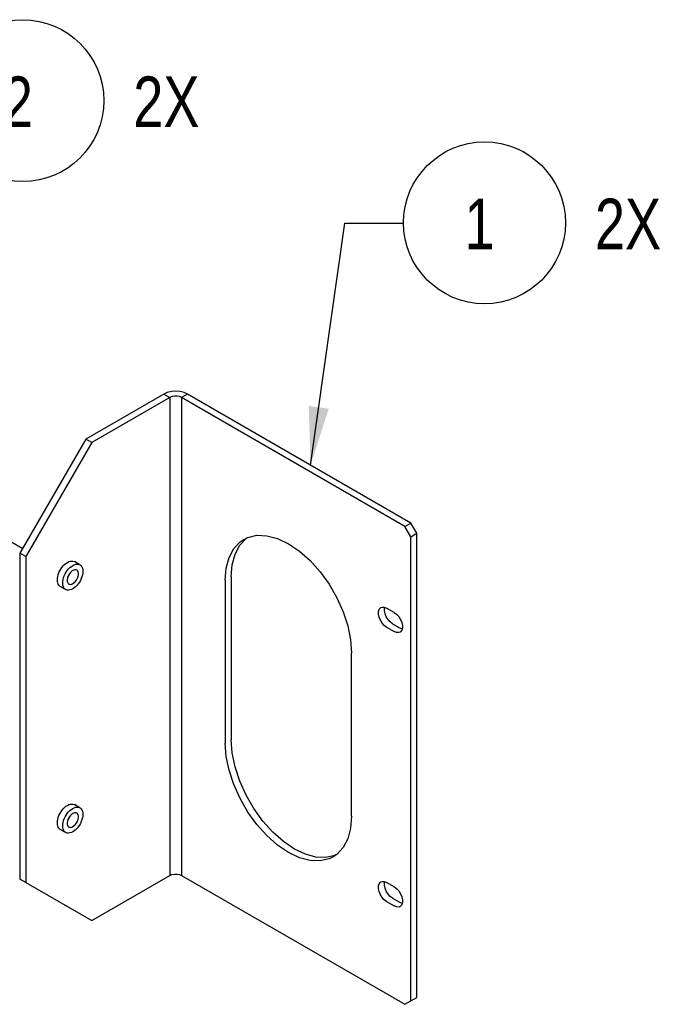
# Model space of a CAD drawing. Header units: inches. Extents: x 0 to 34, y 0 to 22.
# Tile 56 of 67: x 10.3 to 12.3, y 7.8 to 10.9. Entities that reach past the tile are written whole.
import ezdxf

# ---------------------------------------------------------------- set-up
doc = ezdxf.new("R2010")
doc.units = ezdxf.units.IN
doc.header["$LTSCALE"] = 1.87
doc.header["$MEASUREMENT"] = 0
doc.linetypes.add('CENTER', pattern=[0.6, 0.375, -0.075, 0.075, -0.075])
doc.layers.get('0').update_dxf_attribs({"linetype": 'CONTINUOUS'})
doc.layers.add('DEFAULT_1', color=7, linetype='CENTER')
doc.layers.add('DETAIL', color=7, linetype='CONTINUOUS')
doc.styles.get("Standard").update_dxf_attribs({"font": 'txt', "width": 0.8})

# ---------------------------------------------------------------- blocks, each defined once
blk = doc.blocks.new('BUBBLE_BL5', base_point=(11.7711, 9.9756))
at = {"layer": 'DETAIL', "color": 2, "linetype": 'CONTINUOUS'}
for p, q in [((11.2068, 9.4765), (11.3133, 10.2242)), ((11.3133, 10.2242), (11.4942, 10.2242))]:
    blk.add_line(p, q, dxfattribs=at)
blk.add_circle((11.7442, 10.2248), 0.25, dxfattribs=at)
blk.add_solid([(11.2013, 9.6591), (11.2068, 9.4765), (11.2631, 9.6503)], dxfattribs=at)
at = {"layer": 'DETAIL', "color": 2, "linetype": 'CONTINUOUS', "width": 0.8}
for s, height, p in [('1', 0.1562, (11.6824, 10.1431)), ('2X', 0.15625, (12.0853, 10.1431))]:
    blk.add_text(s, height=height, dxfattribs=at).set_placement(p)
blk = doc.blocks.new('BUBBLE_BL7', base_point=(10.3214, 10.2684))
at = {"layer": 'DETAIL', "color": 2, "linetype": 'CONTINUOUS'}
for p, q in [((9.7336, 9.6845), (9.8892, 10.6017)), ((9.8892, 10.6017), (10.0682, 10.6017))]:
    blk.add_line(p, q, dxfattribs=at)
blk.add_circle((10.3182, 10.6022), 0.25, dxfattribs=at)
blk.add_solid([(9.7329, 9.8672), (9.7336, 9.6845), (9.7945, 9.8568)], dxfattribs=at)
at = {"layer": 'DETAIL', "color": 2, "linetype": 'CONTINUOUS', "width": 0.8}
for s, height, p in [('2', 0.1562, (10.2564, 10.5206)), ('2X', 0.15625, (10.6593, 10.5206))]:
    blk.add_text(s, height=height, dxfattribs=at).set_placement(p)

msp = doc.modelspace()

# ---------------------------------------------------------------- linework, layer by layer
at = {"color": 2, "linetype": 'CONTINUOUS'}
for p, q in [((10.7769, 9.7035), (10.7644, 9.7005)), ((10.7904, 9.7045), (10.7769, 9.7035)), ((10.8038, 9.7035), (10.7904, 9.7045)), ((10.8163, 9.7005), (10.8038, 9.7035)), ((10.7537, 9.6958), (10.5125, 9.5565)), ((10.772, 9.6852), (10.5308, 9.5459)), ((10.7644, 9.7005), (10.7537, 9.6958)), ((10.7537, 9.6958), (10.772, 9.6852)), ((10.7786, 9.6879), (10.772, 9.6852)), ((10.772, 9.6852), (10.772, 8.2091)), ((10.7863, 9.6894), (10.7786, 9.6879)), ((10.7944, 9.6894), (10.7863, 9.6894)), ((10.8021, 9.6879), (10.7944, 9.6894)), ((10.8087, 9.6852), (10.8021, 9.6879)), ((10.8271, 9.6958), (10.8087, 9.6852)), ((10.8087, 9.6852), (10.8087, 8.2091)), ((11.4983, 9.287), (10.8087, 9.6852)), ((10.8271, 9.6958), (10.8163, 9.7005)), ((11.5167, 9.2976), (10.8271, 9.6958)), ((10.5125, 9.5565), (10.3092, 9.2044)), ((10.5308, 9.5459), (10.5125, 9.5565)), ((10.5308, 9.5459), (10.3275, 9.1938)), ((11.4983, 9.287), (11.5167, 9.2976)), ((11.5167, 9.2552), (11.4983, 9.287)), ((11.535, 9.2658), (11.5167, 9.2976)), ((10.9881, 9.229), (11.0076, 9.2499)), ((10.9892, 9.2393), (11.0007, 9.2471)), ((11.0007, 9.2471), (11.0133, 9.2532)), ((11.0076, 9.2499), (11.0103, 9.2517)), ((11.0133, 9.2532), (11.0411, 9.2596)), ((11.0411, 9.2596), (11.0719, 9.2584)), ((11.0719, 9.2584), (11.1047, 9.2496)), ((11.1047, 9.2496), (11.1386, 9.2335)), ((11.5167, 9.2552), (11.535, 9.2658)), ((11.5167, 7.8215), (11.5167, 9.2552)), ((11.535, 7.8321), (11.535, 9.2658)), ((10.9554, 9.1911), (10.9697, 9.2184)), ((10.9697, 9.2184), (10.9892, 9.2393)), ((10.9737, 9.2017), (10.9881, 9.229)), ((11.1386, 9.2335), (11.1725, 9.2105)), ((10.3092, 9.2044), (10.3092, 8.1978)), ((10.3275, 9.1938), (10.3092, 9.2044)), ((10.3275, 9.1938), (10.3275, 8.1872)), ((10.9466, 9.1583), (10.9554, 9.1911)), ((10.9649, 9.1689), (10.9737, 9.2017)), ((11.1725, 9.2105), (11.2053, 9.1814)), ((10.4324, 9.1499), (10.4356, 9.1554)), ((10.4356, 9.1554), (10.4391, 9.1605)), ((10.4391, 9.1605), (10.443, 9.1652)), ((10.443, 9.1652), (10.4472, 9.1694)), ((10.4472, 9.1694), (10.4515, 9.173)), ((10.4515, 9.173), (10.456, 9.176)), ((10.4556, 9.151), (10.4595, 9.1557)), ((10.456, 9.176), (10.4604, 9.1782)), ((10.4595, 9.1557), (10.4637, 9.1599)), ((10.4604, 9.1782), (10.4648, 9.1796)), ((10.4637, 9.1599), (10.4681, 9.1635)), ((10.4648, 9.1796), (10.4689, 9.1802)), ((10.4681, 9.1635), (10.4725, 9.1664)), ((10.4689, 9.1802), (10.4729, 9.18)), ((10.4725, 9.1664), (10.4769, 9.1686)), ((10.4729, 9.18), (10.4764, 9.179)), ((10.4764, 9.179), (10.478, 9.1782)), ((10.4769, 9.1686), (10.4813, 9.1701)), ((10.4946, 9.1686), (10.478, 9.1782)), ((10.4813, 9.1701), (10.4855, 9.1707)), ((10.4855, 9.1707), (10.4894, 9.1705)), ((10.4894, 9.1705), (10.4929, 9.1694)), ((10.4929, 9.1694), (10.4946, 9.1686)), ((10.4946, 9.1686), (10.4961, 9.1676)), ((10.4961, 9.1676), (10.4987, 9.165)), ((10.4987, 9.165), (10.5009, 9.1618)), ((10.5009, 9.1618), (10.5024, 9.1579)), ((10.5024, 9.1579), (10.5034, 9.1534)), ((10.9436, 9.1209), (10.9466, 9.1583)), ((10.962, 9.1315), (10.9649, 9.1689)), ((11.2053, 9.1814), (11.2361, 9.147)), ((10.4248, 9.1219), (10.4251, 9.1273)), ((10.4251, 9.1273), (10.426, 9.1328)), ((10.426, 9.1328), (10.4276, 9.1385)), ((10.4276, 9.1385), (10.4297, 9.1443)), ((10.4297, 9.1443), (10.4324, 9.1499)), ((10.4426, 9.1233), (10.4441, 9.129)), ((10.4441, 9.129), (10.4463, 9.1347)), ((10.4463, 9.1347), (10.4489, 9.1404)), ((10.4489, 9.1404), (10.4521, 9.1458)), ((10.4521, 9.1458), (10.4556, 9.151)), ((10.4559, 9.1271), (10.4553, 9.1236)), ((10.457, 9.1306), (10.4559, 9.1271)), ((10.4584, 9.1341), (10.457, 9.1306)), ((10.457, 9.1308), (10.4593, 9.1336)), ((10.4602, 9.1375), (10.4584, 9.1341)), ((10.4593, 9.1336), (10.4613, 9.1369)), ((10.4623, 9.1408), (10.4602, 9.1375)), ((10.4613, 9.1369), (10.4631, 9.1403)), ((10.4646, 9.1438), (10.4623, 9.1408)), ((10.4631, 9.1403), (10.4645, 9.1436)), ((10.4671, 9.1465), (10.4646, 9.1438)), ((10.4698, 9.1487), (10.4671, 9.1465)), ((10.4725, 9.1505), (10.4698, 9.1487)), ((10.4752, 9.1519), (10.4725, 9.1505)), ((10.4779, 9.1527), (10.4752, 9.1519)), ((10.4804, 9.1529), (10.4779, 9.1527)), ((10.4827, 9.1526), (10.4804, 9.1529)), ((10.4848, 9.1518), (10.4827, 9.1526)), ((10.4866, 9.1504), (10.4848, 9.1518)), ((10.4848, 9.1233), (10.4866, 9.1267)), ((10.488, 9.1485), (10.4866, 9.1504)), ((10.4866, 9.1267), (10.488, 9.1302)), ((10.4891, 9.1462), (10.488, 9.1485)), ((10.488, 9.1302), (10.4891, 9.1338)), ((10.4897, 9.1435), (10.4891, 9.1462)), ((10.4891, 9.1338), (10.4897, 9.1372)), ((10.4899, 9.1405), (10.4897, 9.1435)), ((10.4897, 9.1372), (10.4899, 9.1405)), ((10.4987, 9.1261), (10.4961, 9.1204)), ((10.5009, 9.1318), (10.4987, 9.1261)), ((10.5024, 9.1376), (10.5009, 9.1318)), ((10.5034, 9.1431), (10.5024, 9.1376)), ((10.5034, 9.1534), (10.5037, 9.1484)), ((10.5037, 9.1484), (10.5034, 9.1431)), ((10.962, 9.1315), (10.962, 8.6282)), ((11.2361, 9.147), (11.2639, 9.1084)), ((10.4251, 9.117), (10.4248, 9.1219)), ((10.426, 9.1125), (10.4251, 9.117)), ((10.4276, 9.1086), (10.426, 9.1125)), ((10.4297, 9.1053), (10.4276, 9.1086)), ((10.4324, 9.1028), (10.4297, 9.1053)), ((10.4339, 9.1017), (10.4324, 9.1028)), ((10.4504, 9.0922), (10.4339, 9.1017)), ((10.4413, 9.1124), (10.4416, 9.1177)), ((10.4416, 9.1075), (10.4413, 9.1124)), ((10.4416, 9.1177), (10.4426, 9.1233)), ((10.4426, 9.103), (10.4416, 9.1075)), ((10.4441, 9.0991), (10.4426, 9.103)), ((10.4463, 9.0958), (10.4441, 9.0991)), ((10.4489, 9.0932), (10.4463, 9.0958)), ((10.4553, 9.1236), (10.4551, 9.1204)), ((10.4551, 9.1204), (10.4553, 9.1173)), ((10.4553, 9.1173), (10.4559, 9.1146)), ((10.4559, 9.1146), (10.457, 9.1123)), ((10.457, 9.1123), (10.4584, 9.1104)), ((10.4584, 9.1104), (10.4602, 9.1091)), ((10.4602, 9.1091), (10.4623, 9.1082)), ((10.4623, 9.1082), (10.4646, 9.1079)), ((10.4646, 9.1079), (10.4671, 9.1082)), ((10.4671, 9.1082), (10.4698, 9.109)), ((10.4725, 9.0944), (10.4681, 9.0922)), ((10.4698, 9.109), (10.4725, 9.1103)), ((10.4725, 9.1103), (10.4752, 9.1121)), ((10.4769, 9.0973), (10.4725, 9.0944)), ((10.4752, 9.1121), (10.4779, 9.1144)), ((10.4813, 9.1009), (10.4769, 9.0973)), ((10.4779, 9.1144), (10.4804, 9.1171)), ((10.4804, 9.1171), (10.4827, 9.12)), ((10.4855, 9.1051), (10.4813, 9.1009)), ((10.4827, 9.12), (10.4848, 9.1233)), ((10.4894, 9.1099), (10.4855, 9.1051)), ((10.4929, 9.115), (10.4894, 9.1099)), ((10.4961, 9.1204), (10.4929, 9.115)), ((10.9436, 9.1209), (10.9436, 8.6176)), ((11.2639, 9.1084), (11.288, 9.0668)), ((10.4504, 9.0922), (10.4489, 9.0932)), ((10.4521, 9.0914), (10.4504, 9.0922)), ((10.4556, 9.0904), (10.4521, 9.0914)), ((10.4595, 9.0902), (10.4556, 9.0904)), ((10.4637, 9.0908), (10.4595, 9.0902)), ((10.4681, 9.0922), (10.4637, 9.0908)), ((11.288, 9.0668), (11.3075, 9.0234)), ((11.4187, 9.031), (11.4226, 9.0358)), ((11.4226, 9.0358), (11.4238, 9.0366)), ((11.4238, 9.0366), (11.4281, 9.0381)), ((11.4281, 9.0381), (11.4347, 9.0378)), ((11.4347, 9.0378), (11.4419, 9.0348)), ((11.435, 9.0347), (11.4358, 9.0374)), ((11.435, 9.0264), (11.435, 9.0347)), ((11.4654, 9.0213), (11.4419, 9.0348)), ((11.3075, 9.0234), (11.3218, 8.9795)), ((11.4166, 9.0241), (11.4187, 9.031)), ((11.4166, 9.0158), (11.4166, 9.0241)), ((11.4187, 9.0065), (11.4166, 9.0158)), ((11.4226, 8.9972), (11.4187, 9.0065)), ((11.437, 9.0171), (11.435, 9.0264)), ((11.4409, 9.0078), (11.437, 9.0171)), ((11.4464, 8.9992), (11.4409, 9.0078)), ((11.4654, 9.0213), (11.4726, 9.0159)), ((11.4726, 9.0159), (11.4792, 9.0086)), ((11.4792, 9.0086), (11.4846, 9)), ((11.3218, 8.9795), (11.3306, 8.9365)), ((11.4281, 8.9886), (11.4226, 8.9972)), ((11.4347, 8.9813), (11.4281, 8.9886)), ((11.4419, 8.9759), (11.4347, 8.9813)), ((11.4419, 8.9759), (11.4654, 8.9624)), ((11.453, 8.9919), (11.4464, 8.9992)), ((11.4602, 8.9865), (11.453, 8.9919)), ((11.4602, 8.9865), (11.4837, 8.973)), ((11.4898, 8.9704), (11.4837, 8.973)), ((11.4846, 9), (11.4886, 8.9907)), ((11.4886, 8.9907), (11.4906, 8.9814)), ((11.4906, 8.973), (11.4886, 8.9662)), ((11.4906, 8.9814), (11.4906, 8.973)), ((11.4726, 8.9594), (11.4654, 8.9624)), ((11.4792, 8.9591), (11.4726, 8.9594)), ((11.4834, 8.9606), (11.4792, 8.9591)), ((11.4846, 8.9614), (11.4834, 8.9606)), ((11.4886, 8.9662), (11.4846, 8.9614)), ((11.3306, 8.9365), (11.3336, 8.8957)), ((11.3336, 8.3924), (11.3336, 8.8957)), ((10.9466, 8.5768), (10.9436, 8.6176)), ((10.9649, 8.5874), (10.962, 8.6282)), ((10.9554, 8.5338), (10.9466, 8.5768)), ((10.9737, 8.5444), (10.9649, 8.5874)), ((10.9697, 8.4899), (10.9554, 8.5338)), ((10.9881, 8.5005), (10.9737, 8.5444)), ((10.9892, 8.4465), (10.9697, 8.4899)), ((11.0076, 8.4571), (10.9881, 8.5005)), ((11.0316, 8.4155), (11.0076, 8.4571)), ((10.4515, 8.4225), (10.456, 8.4254)), ((10.456, 8.4254), (10.4604, 8.4276)), ((10.4604, 8.4276), (10.4648, 8.429)), ((10.4648, 8.429), (10.4689, 8.4296)), ((10.4689, 8.4296), (10.4729, 8.4294)), ((10.4729, 8.4294), (10.4764, 8.4284)), ((10.4764, 8.4284), (10.478, 8.4276)), ((10.4946, 8.418), (10.478, 8.4276)), ((11.0133, 8.4049), (10.9892, 8.4465)), ((10.4297, 8.3937), (10.4324, 8.3993)), ((10.4324, 8.3993), (10.4356, 8.4048)), ((10.4356, 8.4048), (10.4391, 8.4099)), ((10.4391, 8.4099), (10.443, 8.4147)), ((10.443, 8.4147), (10.4472, 8.4189)), ((10.4472, 8.4189), (10.4515, 8.4225)), ((10.4489, 8.3898), (10.4521, 8.3953)), ((10.4521, 8.3953), (10.4556, 8.4004)), ((10.4556, 8.4004), (10.4595, 8.4051)), ((10.4595, 8.4051), (10.4637, 8.4093)), ((10.4637, 8.4093), (10.4681, 8.4129)), ((10.4671, 8.3959), (10.4646, 8.3932)), ((10.4698, 8.3981), (10.4671, 8.3959)), ((10.4681, 8.4129), (10.4725, 8.4159)), ((10.4725, 8.4), (10.4698, 8.3981)), ((10.4725, 8.4159), (10.4769, 8.4181)), ((10.4752, 8.4013), (10.4725, 8.4)), ((10.4779, 8.4021), (10.4752, 8.4013)), ((10.4769, 8.4181), (10.4813, 8.4195)), ((10.4804, 8.4023), (10.4779, 8.4021)), ((10.4827, 8.402), (10.4804, 8.4023)), ((10.4813, 8.4195), (10.4855, 8.4201)), ((10.4848, 8.4012), (10.4827, 8.402)), ((10.4866, 8.3998), (10.4848, 8.4012)), ((10.4855, 8.4201), (10.4894, 8.4199)), ((10.488, 8.3979), (10.4866, 8.3998)), ((10.4891, 8.3956), (10.488, 8.3979)), ((10.4897, 8.3929), (10.4891, 8.3956)), ((10.4894, 8.4199), (10.4929, 8.4189)), ((10.4929, 8.4189), (10.4946, 8.418)), ((10.4946, 8.418), (10.4961, 8.417)), ((10.4961, 8.417), (10.4987, 8.4145)), ((10.4987, 8.4145), (10.5009, 8.4112)), ((10.5009, 8.4112), (10.5024, 8.4073)), ((10.5024, 8.4073), (10.5034, 8.4028)), ((10.5034, 8.4028), (10.5037, 8.3978)), ((10.5037, 8.3978), (10.5034, 8.3925)), ((11.0411, 8.3663), (11.0133, 8.4049)), ((11.0595, 8.3769), (11.0316, 8.4155)), ((10.4248, 8.3714), (10.4251, 8.3767)), ((10.4251, 8.3664), (10.4248, 8.3714)), ((10.4251, 8.3767), (10.426, 8.3822)), ((10.426, 8.3619), (10.4251, 8.3664)), ((10.426, 8.3822), (10.4276, 8.388)), ((10.4276, 8.388), (10.4297, 8.3937)), ((10.4413, 8.3618), (10.4416, 8.3671)), ((10.4416, 8.3671), (10.4426, 8.3727)), ((10.4426, 8.3727), (10.4441, 8.3784)), ((10.4441, 8.3784), (10.4463, 8.3842)), ((10.4463, 8.3842), (10.4489, 8.3898)), ((10.4553, 8.373), (10.4551, 8.3698)), ((10.4551, 8.3698), (10.4553, 8.3667)), ((10.4559, 8.3765), (10.4553, 8.373)), ((10.4553, 8.3667), (10.4559, 8.364)), ((10.457, 8.38), (10.4559, 8.3765)), ((10.4559, 8.364), (10.457, 8.3617)), ((10.4584, 8.3835), (10.457, 8.38)), ((10.457, 8.3802), (10.4593, 8.383)), ((10.4602, 8.387), (10.4584, 8.3835)), ((10.4593, 8.383), (10.4613, 8.3863)), ((10.4623, 8.3902), (10.4602, 8.387)), ((10.4613, 8.3863), (10.4631, 8.3897)), ((10.4646, 8.3932), (10.4623, 8.3902)), ((10.4631, 8.3897), (10.4645, 8.3931)), ((10.4752, 8.3615), (10.4779, 8.3638)), ((10.4779, 8.3638), (10.4804, 8.3665)), ((10.4804, 8.3665), (10.4827, 8.3695)), ((10.4827, 8.3695), (10.4848, 8.3727)), ((10.4848, 8.3727), (10.4866, 8.3761)), ((10.4866, 8.3761), (10.488, 8.3797)), ((10.488, 8.3797), (10.4891, 8.3832)), ((10.4891, 8.3832), (10.4897, 8.3866)), ((10.4929, 8.3644), (10.4894, 8.3593)), ((10.4899, 8.3899), (10.4897, 8.3929)), ((10.4897, 8.3866), (10.4899, 8.3899)), ((10.4961, 8.3699), (10.4929, 8.3644)), ((10.4987, 8.3755), (10.4961, 8.3699)), ((10.5009, 8.3813), (10.4987, 8.3755)), ((10.5024, 8.387), (10.5009, 8.3813)), ((10.5034, 8.3925), (10.5024, 8.387)), ((11.0719, 8.332), (11.0411, 8.3663)), ((11.0903, 8.3425), (11.0595, 8.3769)), ((11.3336, 8.3924), (11.3306, 8.355)), ((10.4276, 8.358), (10.426, 8.3619)), ((10.4297, 8.3547), (10.4276, 8.358)), ((10.4324, 8.3522), (10.4297, 8.3547)), ((10.4339, 8.3512), (10.4324, 8.3522)), ((10.4504, 8.3416), (10.4339, 8.3512)), ((10.4416, 8.3569), (10.4413, 8.3618)), ((10.4426, 8.3524), (10.4416, 8.3569)), ((10.4441, 8.3485), (10.4426, 8.3524)), ((10.4463, 8.3452), (10.4441, 8.3485)), ((10.4489, 8.3426), (10.4463, 8.3452)), ((10.4504, 8.3416), (10.4489, 8.3426)), ((10.4521, 8.3408), (10.4504, 8.3416)), ((10.4556, 8.3398), (10.4521, 8.3408)), ((10.4595, 8.3396), (10.4556, 8.3398)), ((10.457, 8.3617), (10.4584, 8.3599)), ((10.4584, 8.3599), (10.4602, 8.3585)), ((10.4637, 8.3402), (10.4595, 8.3396)), ((10.4602, 8.3585), (10.4623, 8.3576)), ((10.4623, 8.3576), (10.4646, 8.3573)), ((10.4681, 8.3416), (10.4637, 8.3402)), ((10.4646, 8.3573), (10.4671, 8.3576)), ((10.4671, 8.3576), (10.4698, 8.3584)), ((10.4725, 8.3438), (10.4681, 8.3416)), ((10.4698, 8.3584), (10.4725, 8.3597)), ((10.4725, 8.3597), (10.4752, 8.3615)), ((10.4769, 8.3467), (10.4725, 8.3438)), ((10.4813, 8.3503), (10.4769, 8.3467)), ((10.4855, 8.3545), (10.4813, 8.3503)), ((10.4894, 8.3593), (10.4855, 8.3545)), ((11.1231, 8.3134), (11.0903, 8.3425)), ((11.3306, 8.355), (11.3218, 8.3222)), ((11.1047, 8.3028), (11.0719, 8.332)), ((11.1386, 8.2799), (11.1047, 8.3028)), ((11.157, 8.2905), (11.1231, 8.3134)), ((11.3218, 8.3222), (11.3075, 8.2949)), ((11.1725, 8.2637), (11.1386, 8.2799)), ((11.1908, 8.2743), (11.157, 8.2905)), ((11.2236, 8.2655), (11.1908, 8.2743)), ((11.288, 8.274), (11.2765, 8.2662)), ((11.3075, 8.2949), (11.288, 8.274)), ((11.2053, 8.2549), (11.1725, 8.2637)), ((11.2361, 8.2537), (11.2053, 8.2549)), ((11.2545, 8.2643), (11.2236, 8.2655)), ((11.2639, 8.2602), (11.2361, 8.2537)), ((11.2823, 8.2708), (11.2545, 8.2643)), ((11.2765, 8.2662), (11.2639, 8.2602)), ((11.2853, 8.2722), (11.2823, 8.2708)), ((10.772, 8.2091), (10.7786, 8.2119)), ((10.7786, 8.2119), (10.7863, 8.2133)), ((10.7863, 8.2133), (10.7944, 8.2133)), ((10.7944, 8.2133), (10.8021, 8.2119)), ((10.8021, 8.2119), (10.8087, 8.2091)), ((10.3275, 8.1872), (10.3092, 8.1978)), ((10.3275, 8.1872), (10.5308, 8.0698)), ((10.5308, 8.0698), (10.772, 8.2091)), ((10.8087, 8.2091), (11.4983, 7.8109)), ((11.4166, 8.1765), (11.4187, 8.1834)), ((11.4187, 8.1834), (11.4226, 8.1882)), ((11.4226, 8.1882), (11.4238, 8.189)), ((11.4238, 8.189), (11.4281, 8.1905)), ((11.4281, 8.1905), (11.4347, 8.1902)), ((11.4347, 8.1902), (11.4419, 8.1872)), ((11.435, 8.1871), (11.4358, 8.1897)), ((11.435, 8.1787), (11.435, 8.1871)), ((11.4654, 8.1736), (11.4419, 8.1872)), ((11.4166, 8.1681), (11.4166, 8.1765)), ((11.4187, 8.1589), (11.4166, 8.1681)), ((11.4226, 8.1496), (11.4187, 8.1589)), ((11.437, 8.1695), (11.435, 8.1787)), ((11.4409, 8.1602), (11.437, 8.1695)), ((11.4464, 8.1515), (11.4409, 8.1602)), ((11.453, 8.1442), (11.4464, 8.1515)), ((11.4654, 8.1736), (11.4726, 8.1683)), ((11.4726, 8.1683), (11.4792, 8.161)), ((11.4792, 8.161), (11.4846, 8.1523)), ((11.4846, 8.1523), (11.4886, 8.143)), ((11.4281, 8.1409), (11.4226, 8.1496)), ((11.4347, 8.1336), (11.4281, 8.1409)), ((11.4419, 8.1283), (11.4347, 8.1336)), ((11.4419, 8.1283), (11.4654, 8.1147)), ((11.4602, 8.1389), (11.453, 8.1442)), ((11.4602, 8.1389), (11.4837, 8.1253)), ((11.4898, 8.1228), (11.4837, 8.1253)), ((11.4886, 8.143), (11.4906, 8.1338)), ((11.4906, 8.1254), (11.4886, 8.1185)), ((11.4906, 8.1338), (11.4906, 8.1254)), ((11.4726, 8.1118), (11.4654, 8.1147)), ((11.4792, 8.1114), (11.4726, 8.1118)), ((11.4834, 8.1129), (11.4792, 8.1114)), ((11.4846, 8.1138), (11.4834, 8.1129)), ((11.4886, 8.1185), (11.4846, 8.1138)), ((11.4983, 7.8109), (11.535, 7.8321))]:
    msp.add_line(p, q, dxfattribs=at)
at = {"layer": 'DEFAULT_1', "color": 2, "linetype": 'CENTER'}
msp.add_line((9.7494, 9.5472), (10.3177, 9.2191), dxfattribs=at)

# ---------------------------------------------------------------- block references
at = {"layer": 'DETAIL', "color": 2, "linetype": 'CONTINUOUS'}
for name, p in [('BUBBLE_BL7', (10.3214, 10.2684)), ('BUBBLE_BL5', (11.7711, 9.9756))]:
    msp.add_blockref(name, p, dxfattribs=at)

doc.saveas('drawing.dxf')
